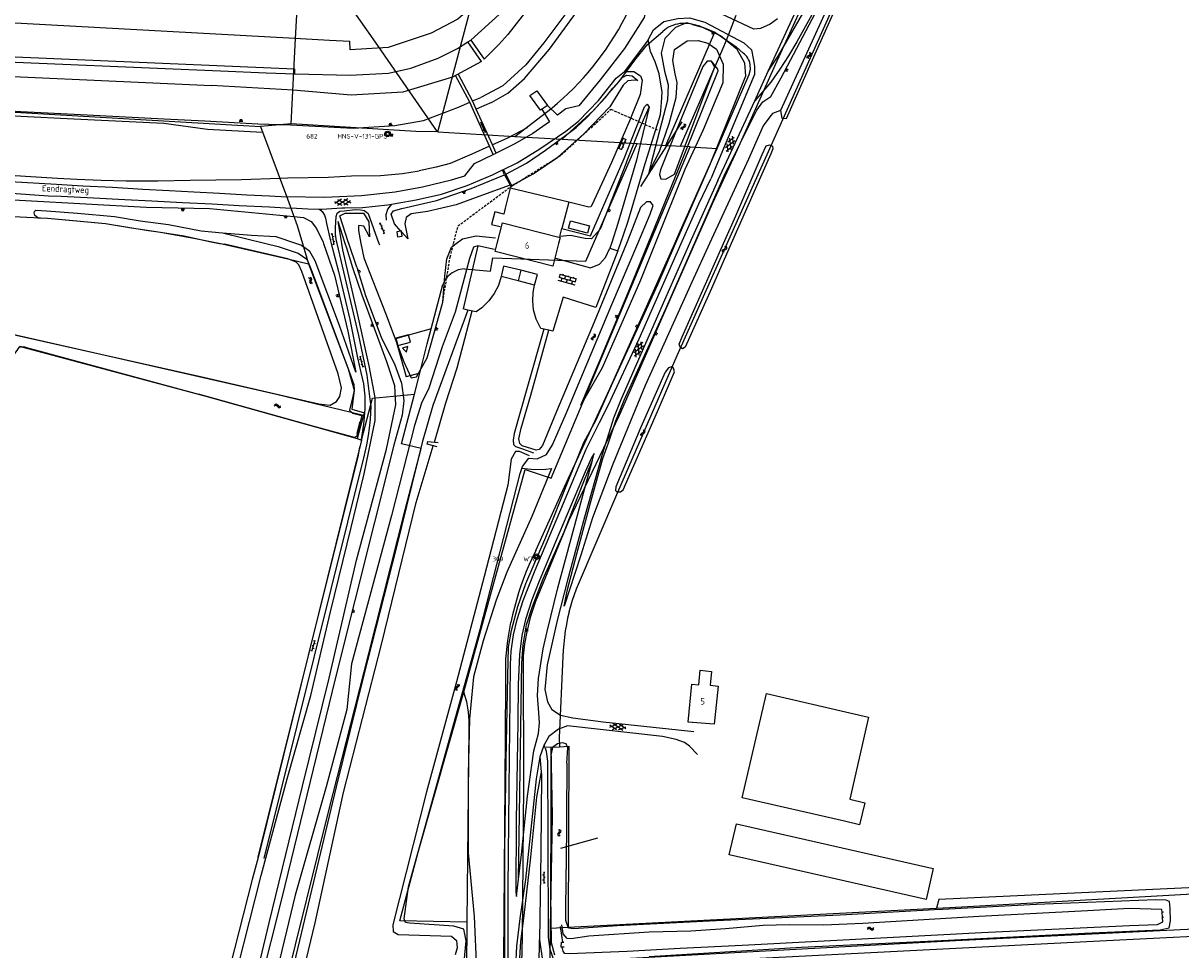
# Model space of a CAD drawing. Header units: metres. Extents: x 51973 to 58000, y 375000 to 380663.
# Tile 12 of 56: x 55313 to 55758, y 375728 to 376085. Entities that reach past the tile are written whole.
import ezdxf
from ezdxf.enums import TextEntityAlignment as Align

# ---------------------------------------------------------------- set-up
doc = ezdxf.new("R2010")
doc.units = ezdxf.units.M
doc.header["$LTSCALE"] = 0.1
doc.linetypes.add('LP', pattern=[14, 9, -5])
doc.layers.get('0').update_dxf_attribs({"linetype": 'CONTINUOUS'})
doc.layers.add('B-WA-OG-TOPOGRAFIE-G', color=253, linetype='CONTINUOUS')
doc.styles.add('ISOCP', font='ISOCP.shx', dxfattribs={"height": 1.8})

# ---------------------------------------------------------------- blocks, each defined once
blk = doc.blocks.new('M01')
at = {"color": 0}
for radius in [1.05, 0.625]:
    blk.add_circle((0, 0), radius, dxfattribs=at)
blk = doc.blocks.new('BIJPIJL')
at = {"color": 0}
blk.add_line((0, 0), (1, 0), dxfattribs=at)
blk = doc.blocks.new('S026')
at = {"color": 0}
for p, q in [((0, 0), (4.4, 0)), ((0.2, 0.5), (0.2, 0)), ((1.2, 0), (1.2, -0.5)), ((2.2, 0.5), (2.2, 0)), ((3.2, 0), (3.2, -0.5)), ((4.2, 0.5), (4.2, 0))]:
    blk.add_line(p, q, dxfattribs=at)
blk = doc.blocks.new('S016')
at = {"color": 0, "linetype": 'Continuous'}
for points in [[(0.01, -0.38), (2.65, 1.15)], [(2.65, -1.15), (0.01, 0.38)], [(5.07, -1.15), (1.09, 1.15)], [(1.09, -1.15), (5.07, 1.15)], [(6.16, -0.38), (3.51, 1.15)], [(3.51, -1.15), (6.16, 0.37)]]:
    blk.add_lwpolyline(points, dxfattribs=at)
blk = doc.blocks.new('S024')
at = {"color": 0}
for p, q in [((0, 1.2), (6.7, 1.2)), ((0, 0), (6.7, 0)), ((0.2, 1.2), (0.2, 0)), ((1.25, 1.5), (1.25, 1.2)), ((1.25, 0), (1.25, -1.2)), ((2.3, 1.2), (2.3, 0)), ((3.35, 1.5), (3.35, 1.2)), ((3.35, 0), (3.35, -1.2)), ((4.4, 1.2), (4.4, 0)), ((5.45, 1.5), (5.45, 1.2)), ((5.45, 0), (5.45, -1.2)), ((6.5, 1.2), (6.5, 0)), ((0, -1.2), (6.7, -1.2)), ((0.2, -1.2), (0.2, -1.5)), ((2.3, -1.2), (2.3, -1.5)), ((4.4, -1.2), (4.4, -1.5)), ((6.5, -1.2), (6.5, -1.5))]:
    blk.add_line(p, q, dxfattribs=at)
blk = doc.blocks.new('S05')
at = {"color": 0}
for p, q in [((0.08, 0.3), (0.38, 0.59)), ((0.11, -0.19), (0.41, 0.09)), ((0.38, 0.59), (0.68, 0.71)), ((0.41, 0.09), (0.71, 0.21)), ((0.68, 0.71), (1.01, 0.62)), ((0.71, 0.21), (1.02, 0.12)), ((1.01, 0.62), (1.33, 0.37)), ((1.02, 0.12), (1.36, -0.12)), ((1.33, 0.37), (1.66, 0.13)), ((1.66, 0.13), (1.97, 0.04)), ((1.97, 0.04), (2.28, 0.16)), ((2.28, 0.16), (2.58, 0.44)), ((1.36, -0.12), (1.68, -0.37)), ((1.68, -0.37), (2, -0.46)), ((2, -0.46), (2.31, -0.33)), ((2.31, -0.33), (2.61, -0.05))]:
    blk.add_line(p, q, dxfattribs=at)
blk = doc.blocks.new('S04')
at = {"color": 0}
for p, q in [((0, 0.5), (0.5, 0.5)), ((0, 0.25), (1, 0.25)), ((0, 0), (0.5, 0)), ((0, -0.25), (1, -0.25)), ((0, -0.5), (0.5, -0.5))]:
    blk.add_line(p, q, dxfattribs=at)
blk = doc.blocks.new('S022')
at = {"color": 0}
for p, q in [((0.01, 1.15), (0.31, 1.15)), ((0.31, -2.3), (0.31, 2.3)), ((0.31, 2.1), (1.51, 2.1)), ((0.31, 0), (1.51, 0)), ((1.51, -2.3), (1.51, 2.3)), ((1.51, 1.05), (1.81, 1.05)), ((0.01, -1.15), (0.31, -1.15)), ((0.31, -2.1), (1.51, -2.1)), ((1.51, -1.05), (1.81, -1.05))]:
    blk.add_line(p, q, dxfattribs=at)

msp = doc.modelspace()

# ---------------------------------------------------------------- linework, layer by layer
at = {"layer": 'B-WA-OG-TOPOGRAFIE-G'}
for points in [[(55599.351, 376503.044), (55568.362, 376380.777), (55529.037, 376227.247), (55503.503, 376126.045), (55505.042, 376124.88), (55497.792, 376107.16), (55489.431, 376094.298), (55480.355, 376086.248), (55470.067, 376080.792), (55453.561, 376075.323), (55438.934, 376074.506), (55438.775, 376077.734)], [(55580.23, 376024.263), (55594.478, 376054.807), (55599.639, 376066.231), (55620.216, 376111.081), (55656.49, 376192.322), (55661.805, 376204.734), (55693.959, 376277.546), (55714.267, 376323.819), (55724.833, 376347.079), (55734.364, 376368.407), (55744.033, 376386.828), (55752.27, 376398.846), (55754.618, 376397.779), (55760.016, 376407.276), (55770.463, 376417.821), (55790.048, 376438.119), (55815.541, 376463.845), (55831.875, 376480.075)], [(55485.269, 376078.131), (55497.612, 376089.309), (55506.909, 376102.246), (55511.432, 376111.76), (55520.768, 376145.687), (55543.41, 376233.769), (55564.147, 376315.677), (55564.38, 376317.284)], [(55570.599, 376312.823), (55555.165, 376249.024), (55539.033, 376186.84), (55527.427, 376144.67), (55520.505, 376115.674), (55511.468, 376095.767), (55499.532, 376080.322), (55496.102, 376076.512), (55490.401, 376070.8)], [(55568.001, 376249.699), (55564.506, 376234.053), (55552.627, 376187.585), (55545.635, 376158.911), (55537.753, 376127.779), (55534.394, 376116.114), (55528.679, 376100.404), (55522.562, 376089.461), (55513.437, 376077.119), (55506.473, 376068.706), (55497.574, 376060.553)], [(55499.546, 376057.736), (55505.962, 376063.423), (55515.513, 376074.76), (55525.876, 376088.896), (55531.733, 376099.109), (55537.26, 376112.844), (55543.28, 376135.764), (55567.317, 376233.942)], [(55472.65, 376042.96), (55505.659, 376167.471), (55509.201, 376180.831)], [(55571.416, 376000), (55578.3, 376015.58), (55587.817, 376036.084), (55602.469, 376068.753), (55630.01, 376129.22)], [(55599.639, 376066.231), (55603.441, 376072.066), (55614.812, 376091.696), (55631.805, 376124), (55634.685, 376128.62), (55637.065, 376130.073), (55639.851, 376130.278), (55643.308, 376130.764), (55642.089, 376126.188), (55639.849, 376126.017), (55636.693, 376124.866), (55634.266, 376122.057), (55621.419, 376096.976), (55615.084, 376085.537), (55610.605, 376077.467), (55607.399, 376072.131), (55604.113, 376067.043), (55600.64, 376062.053), (55594.478, 376054.807)], [(54563.886, 376126.752), (54606.301, 376123.735), (54650.878, 376121.017), (54730.112, 376116.543), (54811.665, 376112.302), (55415.331, 376079.076), (55431.025, 376078.14), (55438.775, 376077.734)], [(55599.7, 376035.33), (55641.344, 376128.412)], [(55557.284, 376123.394), (55555.866, 376112.245), (55554.663, 376101.267), (55553.561, 376094.309), (55551.91, 376086.864), (55544.397, 376075.017), (55535.073, 376062.874)], [(55535.561, 376072.289), (55537.278, 376074.7), (55538.93, 376077.156), (55540.517, 376079.654), (55542.038, 376082.194), (55543.49, 376084.773), (55544.874, 376087.389), (55546.188, 376090.041), (55547.431, 376092.728), (55548.603, 376095.446), (55549.702, 376098.194), (55550.728, 376100.97), (55551.681, 376103.772), (55552.558, 376106.599), (55553.361, 376109.448), (55554.088, 376112.317), (55554.739, 376115.205), (55555.313, 376118.108), (55555.81, 376121.026), (55556.23, 376123.956)], [(55583.282, 376027.226), (55595.218, 376051.284), (55597.558, 376054.506), (55600.642, 376056.564), (55604.583, 376063.713), (55626.136, 376104.587), (55635.57, 376121.752), (55637.248, 376122.128)], [(55637.615, 376117.297), (55637.892, 376120.767), (55637.248, 376122.128), (55636.027, 376120.585), (55604.303, 376051.149), (55604.921, 376048.217), (55606.635, 376048.104), (55617.674, 376072.972), (55637.615, 376117.297)], [(54382.351, 376084.804), (54385.062, 376086.212), (54394.646, 376090.862), (54404.566, 376095.297), (54414.271, 376098.982), (54423.366, 376101.858), (54432.246, 376104.517), (54442.858, 376107.436), (54454.102, 376110.021), (54463.24, 376111.577), (54474.584, 376113.532), (54485.062, 376114.658), (54501.077, 376115.559), (54508.554, 376116.039), (54518.963, 376115.736), (54529.823, 376115.236), (54544.164, 376114.527), (54560.148, 376113.4), (54586.623, 376111.728), (54626.058, 376109.657), (54693.036, 376105.834), (54979.767, 376090.087), (55292.055, 376072.556), (55417.472, 376067.115)], [(54402.641, 376071.499), (54411.782, 376075.689), (54418.397, 376078.241), (54425.96, 376080.957), (54434.721, 376083.791), (54449.318, 376087.813), (54460.831, 376090.639), (54478.053, 376093.051), (54482.644, 376093.821), (54488.243, 376094.105), (54498.157, 376093.505), (54538.565, 376091.545), (54615.395, 376087.137), (54694.915, 376083.1), (54726.997, 376081.462), (54851.845, 376075.107), (54942.359, 376070.523), (54967.538, 376069.157), (55167.215, 376058.858), (55404.393, 376044.989)], [(54502.196, 376093.309), (54503.213, 376093.36), (54517.79, 376094.042), (54529.119, 376093.782), (54545.556, 376093.028), (54575.662, 376090.839), (54618.509, 376088.722), (54716.877, 376083.722), (54817.309, 376078.546), (54917.074, 376073.634), (55016.701, 376068.229), (55076.193, 376064.502), (55116.763, 376062.19), (55216.271, 376056.81), (55303.787, 376051.234), (55312.348, 376050.699), (55332.778, 376049.687), (55367.376, 376047.934), (55383.082, 376047.141)], [(55417.96, 376078.794), (55418.82, 376094.77)], [(55448.602, 376077.434), (55437.17, 376093.957)], [(55603.213, 376086.425), (55600.455, 376084.261), (55596.639, 376082.71), (55594.069, 376082.372), (55573.405, 376092.105)], [(54980.882, 376081.694), (54981.366, 376087.251), (55291.955, 376070.505), (55389.088, 376066.323)], [(55553.51, 376078.229), (55555.476, 376082.174), (55559.566, 376085.363), (55564.83, 376086.54), (55569.326, 376086.772), (55575.319, 376085.042), (55590.212, 376077.1), (55593.164, 376074.409), (55593.908, 376071.085), (55594.431, 376068.216), (55594.322, 376064.93), (55582.421, 376036.502), (55577.519, 376024.802)], [(55577.198, 376030.119), (55591.01, 376064.399), (55590.666, 376069.308), (55587.722, 376074.547), (55581.345, 376079.875), (55573.387, 376083.558), (55568.222, 376084.845), (55564.046, 376083.083), (55559.928, 376078.814), (55558.461, 376073.125), (55559.758, 376066.188), (55561.128, 376061), (55560.901, 376055.161), (55554.656, 376030.955), (55553.715, 376027.259)], [(55564.729, 376084.366), (55563.852, 376084.147), (55562.993, 376083.864), (55562.157, 376083.518), (55561.349, 376083.111), (55560.574, 376082.646), (55559.835, 376082.125), (55559.136, 376081.551)], [(55570.529, 376084.18), (55569.579, 376084.403), (55568.614, 376084.55), (55567.64, 376084.62), (55566.664, 376084.613), (55565.692, 376084.528), (55564.729, 376084.366)], [(55570.529, 376084.18), (55574.732, 376082.99), (55579.135, 376081.201)], [(55583.633, 376078.165), (55587.32, 376087.771)], [(54980.882, 376081.694), (55035.709, 376078.339), (55168.259, 376071.103), (55272.532, 376065.905), (55385.668, 376060.737)], [(55520.434, 376040.105), (55532.614, 376051.277), (55542.385, 376062.304), (55548.365, 376070.521), (55553.149, 376076.335), (55559.136, 376081.551)], [(55560.239, 376037.727), (55579.135, 376081.201)], [(55579.135, 376081.201), (55583.633, 376078.165)], [(55389.088, 376066.323), (55406.575, 376065.604), (55417.714, 376065.187), (55438.971, 376064.674), (55453.66, 376065.528), (55462.206, 376067.367), (55472.741, 376071.22), (55480.202, 376074.904), (55484.169, 376077.52)], [(55416.198, 376046.06), (55417.96, 376078.794)], [(55472.454, 376042.96), (55448.602, 376077.434)], [(55489.387, 376069.977), (55484.169, 376077.52), (55485.269, 376078.131), (55490.401, 376070.8)], [(55553.51, 376078.229), (55544.332, 376066.12)], [(55552.012, 376029.442), (55558.203, 376049.574), (55558.646, 376054.21), (55558.888, 376058.2), (55557.68, 376065.259), (55556.208, 376069.795), (55554.329, 376073.781), (55553.51, 376078.229)], [(55553.715, 376027.259), (55557.903, 376035.41), (55561.531, 376046.092), (55564.249, 376056.187), (55564.591, 376061.946), (55563.838, 376065.246), (55562.986, 376070.341), (55563.645, 376074.55), (55568.428, 376077.924), (55572.662, 376078.031), (55576.481, 376077.067), (55579.816, 376074.685), (55582.339, 376068.946), (55582.197, 376061.71), (55574.623, 376043.737), (55567.585, 376028.471)], [(55565.872, 376037.39), (55582.151, 376074.806), (55583.633, 376078.165)], [(55583.633, 376078.165), (55584.745, 376077.414), (55587.349, 376075.619), (55589.955, 376073.226)], [(55514.417, 376050.43), (55516.577, 376052.169), (55518.693, 376053.962), (55520.764, 376055.806), (55522.789, 376057.701), (55524.766, 376059.646), (55526.694, 376061.64), (55528.572, 376063.68), (55530.399, 376065.767), (55532.173, 376067.898), (55533.894, 376070.072), (55535.561, 376072.289)], [(55592.765, 376068.831), (55592.612, 376069.481), (55592.397, 376070.114), (55592.122, 376070.723), (55591.789, 376071.303), (55591.402, 376071.848), (55590.965, 376072.353), (55590.481, 376072.814), (55589.955, 376073.226)], [(54956.975, 376069.73), (55016.6, 376066.495), (55076.089, 376062.768), (55116.667, 376060.456), (55216.169, 376055.076), (55303.678, 376049.501), (55312.251, 376048.965), (55332.691, 376047.952), (55367.292, 376046.199), (55384.019, 376043.99)], [(55489.387, 376069.977), (55478.207, 376064.003), (55459.216, 376058.213), (55439.246, 376057.049), (55417.006, 376059.008), (55385.668, 376060.737)], [(55417.472, 376067.115), (55417.525, 376064.909)], [(55558.225, 376028.367), (55557.794, 376026.518), (55558.3, 376024.821), (55560.275, 376024.758), (55563.574, 376026.656), (55579.165, 376067.913), (55577.785, 376070.144), (55576.188, 376070.043), (55574.451, 376067.998), (55564.193, 376043.355), (55558.225, 376028.367)], [(55565.136, 376028.623), (55580.427, 376066.354), (55580.29, 376066.984), (55577.785, 376070.144)], [(55579.993, 376036.55), (55592.375, 376065.029), (55592.837, 376066.903), (55592.765, 376068.831)], [(55484.892, 376054.329), (55479.386, 376064.633)], [(55486.012, 376054.811), (55480.458, 376065.206)], [(55503.088, 376031.025), (55511.861, 376036.364), (55521.818, 376043.209), (55526.736, 376047.023), (55534.446, 376055.018), (55541.205, 376063.594), (55544.332, 376066.12)], [(55535.073, 376062.874), (55526.805, 376052.969), (55521.815, 376051.815), (55518.653, 376049.365), (55514.736, 376053.114)], [(55521.658, 376041.464), (55525.76, 376044.635), (55529.849, 376048.423), (55537.044, 376056.09), (55539.927, 376059.751), (55543.786, 376063.999), (55545.313, 376064.761), (55547.292, 376064.432), (55549.536, 376062.62), (55548.199, 376062.794), (55545.725, 376062.509), (55543.894, 376060.897), (55538.757, 376052.521)], [(55544.332, 376066.12), (55548.009, 376066.177), (55550.515, 376064.487), (55551.132, 376062.769), (55550.469, 376057.316), (55546.976, 376048.724), (55546.797, 376048.309), (55539.376, 376031.132)], [(55497.574, 376060.553), (55489.168, 376056.171)], [(55493.293, 376054.265), (55499.546, 376057.736)], [(55512.047, 376051.272), (55507.976, 376056.868), (55510.747, 376058.727), (55514.736, 376053.114), (55512.047, 376051.272)], [(55383.082, 376047.141), (55403.422, 376046.01), (55415.983, 376045.578), (55420.78, 376045.413), (55440.073, 376044.397), (55456.072, 376045.424), (55467.107, 376047.334), (55480.518, 376052.444), (55484.892, 376054.329)], [(55486.286, 376051.093), (55484.892, 376054.329)], [(55486.012, 376054.811), (55489.168, 376056.171)], [(55487.397, 376051.596), (55486.012, 376054.811)], [(55493.293, 376054.265), (55487.397, 376051.596)], [(55544.215, 376032.681), (55552.095, 376052.551), (55553.129, 376053.541), (55553.931, 376052.439), (55549.936, 376035.843), (55549.038, 376032.05)], [(55492.498, 376037.368), (55486.286, 376051.093)], [(55493.61, 376037.871), (55487.397, 376051.596)], [(55512.63, 376051.671), (55515.55, 376046.717), (55509.133, 376042.291), (55502.184, 376038.258), (55495.024, 376034.741)], [(55501.135, 376022.256), (55509.336, 376026.766), (55518.738, 376033.202), (55528.717, 376042.096), (55538.757, 376052.521)], [(55502.172, 376041.196), (55514.417, 376050.43)], [(55545.156, 376031.275), (55551.22, 376046.441), (55553.931, 376052.439)], [(55604.303, 376051.149), (55601.256, 376049.924), (55600.259, 376048.701), (55597.746, 376045.239), (55592.062, 376032.437)], [(55416.198, 376046.06), (55404.393, 376044.989)], [(55404.393, 376044.989), (55414.818, 376017.132)], [(55416.229, 376046.063), (55416.198, 376046.06)], [(55472.454, 376042.96), (55464.142, 376042.998), (55416.229, 376046.063)], [(55506.999, 376044.515), (55499.176, 376040.387), (55493.61, 376037.871)], [(55384.019, 376043.99), (55405.2, 376042.832)], [(55405.199, 376042.832), (55405.2, 376042.832)], [(55472.65, 376042.96), (55472.454, 376042.96)], [(55472.65, 376042.96), (55502.172, 376041.196)], [(55498.755, 376026.619), (55506.756, 376030.869), (55514.026, 376035.823), (55521.658, 376041.464)], [(55502.172, 376041.196), (55520.434, 376040.105)], [(55520.434, 376040.105), (55549.234, 376038.384)], [(55492.498, 376037.368), (55485.703, 376034.296), (55477.398, 376030.79), (55472.046, 376029.313), (55465.392, 376027.995)], [(55493.902, 376034.264), (55492.498, 376037.368)], [(55495.024, 376034.741), (55493.61, 376037.871)], [(55532.501, 376000), (55549.234, 376038.384)], [(55549.234, 376038.384), (55560.239, 376037.727)], [(55554.064, 376000), (55569.677, 376037.164)], [(55560.239, 376037.727), (55564.03, 376037.5), (55565.872, 376037.39)], [(55563.749, 376000), (55565.331, 376003.544), (55579.993, 376036.55)], [(55569.677, 376037.164), (55565.872, 376037.39)], [(55569.677, 376037.164), (55579.993, 376036.55)], [(55583.904, 376000), (55599.7, 376035.33)], [(55597.357, 376034.24), (55598.832, 376037.517), (55600.105, 376037.89), (55601.316, 376037.391), (55601.429, 376036.358), (55600.635, 376034.473), (55585.46, 376000)], [(55223.292, 376031.28), (55246.646, 376030.166), (55326.438, 376025.154), (55333.868, 376024.7), (55343.135, 376024.399), (55352.839, 376024.101), (55364.942, 376024.033), (55377.356, 376024.312)], [(55426.895, 376013.229), (55427.361, 376013.219), (55427.972, 376013.206), (55435.668, 376013.667), (55436.818, 376013.736), (55443.717, 376013.881), (55443.823, 376013.883), (55453.256, 376014.886), (55455.003, 376015.154), (55457.001, 376015.461), (55464.254, 376016.836), (55474.022, 376018.974), (55483.89, 376022.251), (55493.587, 376026.422), (55497.457, 376028.297), (55497.831, 376028.478), (55503.088, 376031.025)], [(55477.907, 376024.528), (55482.984, 376026.035), (55486.773, 376030.721), (55493.902, 376034.264)], [(55493.902, 376034.264), (55495.024, 376034.741)], [(55545.156, 376031.275), (55535.037, 376005.472), (55531.765, 376001.858), (55529.267, 376001.946), (55523.569, 376003.126), (55519.496, 376002.647)], [(55539.376, 376031.132), (55531.974, 376015.024), (55531.444, 376014.151), (55530.639, 376013.951), (55522.986, 376015.862), (55520.343, 376005.778), (55531.293, 376002.918), (55544.215, 376032.681)], [(55549.038, 376032.05), (55541.79, 376007.653), (55539.329, 376000)], [(55592.062, 376032.437), (55577.067, 376000)], [(55582.495, 376000), (55587.204, 376010.648), (55597.357, 376034.24)], [(55096.661, 376028.368), (55155.098, 376026.254), (55267.601, 376019.08), (55360.47, 376013.984), (55384.992, 376013.446)], [(55411.83, 376025.116), (55414.999, 376025.233), (55430.401, 376025.562), (55439.495, 376025.983), (55450.531, 376026.133), (55459.002, 376026.936), (55465.392, 376027.995)], [(55458.406, 376004.778), (55455.917, 376007.55), (55454.718, 376011.289), (55455.592, 376012.55), (55458.746, 376013.45), (55472.121, 376016.583), (55485.385, 376021.13), (55495.39, 376025.216), (55498.283, 376026.422)], [(55498.283, 376026.422), (55497.457, 376028.297)], [(55498.283, 376026.422), (55500.648, 376022.001), (55501.135, 376022.256), (55500.801, 376022.746), (55498.755, 376026.619), (55497.831, 376028.478)], [(55542.816, 376000), (55545.731, 376008.171), (55552.012, 376029.442)], [(55553.463, 376000), (55565.136, 376028.623)], [(55567.585, 376028.471), (55556.164, 376000)], [(55564.02, 376000), (55577.198, 376030.119)], [(55571.321, 376000), (55583.282, 376027.226)], [(55308.24, 376023.85), (55326.06, 376022.87), (55336.09, 376022.2), (55347.51, 376021.67), (55359.24, 376020.95), (55369.28, 376020.41)], [(55377.356, 376024.312), (55397.176, 376024.576), (55411.83, 376025.116)], [(55411.829, 376025.116), (55411.83, 376025.116)], [(55414.484, 376018.023), (55429.155, 376017.844), (55443.335, 376018.446), (55456.205, 376019.881), (55466.749, 376021.729), (55477.907, 376024.528)], [(55500.403, 376022.481), (55491.226, 376019.124), (55479.609, 376014.821), (55468.692, 376012.305), (55462.326, 376011.382), (55460.494, 376010.026), (55459.966, 376007.525), (55461.112, 376001.764)], [(55566.234, 376000), (55572.97, 376015.234), (55577.519, 376024.802)], [(55580.23, 376024.263), (55569.417, 376000)], [(55416.142, 376013.513), (55407.87, 376013.92), (55396.26, 376014.47), (55385.81, 376015.07), (55374.41, 376015.66), (55362.67, 376016.22), (55352.28, 376016.76), (55340.3, 376017.37), (55327.86, 376018.07), (55322.91, 376018.21), (55306.95, 376019.35)], [(55369.28, 376020.41), (55378.79, 376019.88), (55388.63, 376019.35), (55399.22, 376018.71), (55407.86, 376018.28), (55414.539, 376017.88)], [(55414.537, 376017.88), (55414.538, 376017.88)], [(55522.986, 376015.862), (55500.497, 376021.317), (55498.568, 376013.595)], [(55195.77, 376017), (55296, 376011.082), (55322.526, 376009.748), (55344.846, 376007.631), (55360.438, 376005.186), (55366.03, 376004.402), (55378.826, 376002.104), (55389.078, 376000)], [(55384.992, 376013.446), (55417.276, 376010.409)], [(55414.818, 376017.132), (55418.554, 376006.914)], [(55416.087, 376013.662), (55422.683, 376013.32), (55426.895, 376013.229)], [(55416.141, 376013.513), (55416.14, 376013.513)], [(55426.895, 376013.229), (55427.078, 376013.181), (55428.118, 376012.247), (55429.086, 376010.957), (55429.48, 376009.747), (55429.861, 376007.663), (55431.247, 376001.519), (55431.649, 376000)], [(55433.864, 376000), (55433.653, 376000.893), (55433.275, 376003.595), (55433.326, 376006.082), (55433.365, 376008.211), (55433.527, 376010.434), (55433.93, 376011.654), (55434.953, 376012.393), (55436.59, 376012.532), (55440.869, 376013.011), (55442.915, 376012.896), (55444.34, 376012.664), (55445.254, 376012.073), (55445.89, 376011.512), (55449.994, 376000)], [(55452.936, 376008.916), (55452.747, 376011.203), (55453.43, 376013.243), (55455.003, 376015.154)], [(55498.568, 376013.595), (55497.987, 376011.271), (55494.497, 376012.154), (55493.243, 376007.364)], [(55554.379, 376016.052), (55552.852, 376016.026), (55550.577, 376013.819), (55545.698, 376001.327), (55545.154, 376000)], [(55549.467, 376000), (55554.26, 376011.32), (55555.438, 376014.609), (55554.379, 376016.052)], [(55318.837, 376009.866), (55317.665, 376010.759), (55317.496, 376011.813), (55317.551, 376012.312), (55318.086, 376012.839)], [(55318.086, 376012.839), (55322.211, 376012.547), (55334.143, 376011.65), (55348.35, 376010.329), (55358.166, 376008.733), (55369.105, 376007.334), (55381.657, 376004.881), (55389.829, 376004.102)], [(55318.837, 376009.866), (55322.526, 376009.748), (55333.775, 376008.677), (55344.846, 376007.631), (55354.859, 376005.968), (55366.03, 376004.402), (55375.133, 376002.891), (55384.835, 376000.823), (55388.722, 376000.061)], [(55417.275, 376010.409), (55417.276, 376010.409)], [(55417.276, 376010.409), (55420.965, 376010.062), (55423.927, 376008.414), (55425.953, 376005.759), (55428.505, 376000.549), (55428.696, 376000)], [(55437.004, 376000), (55434.245, 376008.516)], [(55435.714, 376000), (55434.245, 376008.516)], [(55434.967, 376010.646), (55437.03, 376011.686), (55444.102, 376011.678), (55446.16, 376008.351)], [(55438.371, 376000), (55438.135, 376000.696), (55434.967, 376010.646)], [(55523.67, 376008.724), (55530.909, 376006.831), (55530.155, 376003.945), (55522.916, 376005.839), (55523.67, 376008.724)], [(55389.829, 376004.102), (55401.011, 376003.235), (55410.336, 376002.734), (55418.333, 376000)], [(55389.829, 376004.102), (55406.53, 376000)], [(55418.554, 376006.914), (55420.617, 376000)], [(55446.16, 376008.351), (55446.317, 376002.515), (55444.238, 376006.66), (55442.108, 376006.976), (55442.096, 376005.043), (55443.078, 376000)], [(55458.406, 376004.778), (55456.836, 376004.544), (55457.138, 376002.6), (55458.918, 376002.866), (55458.666, 376004.488)], [(55458.666, 376004.488), (55458.616, 376004.81), (55458.406, 376004.778)], [(55461.112, 376001.764), (55458.666, 376004.488)], [(55493.243, 376007.364), (55496.614, 376006.481)], [(55495.477, 376000), (55497.47, 376007.917), (55519.597, 376002.35)], [(55519.496, 376002.647), (55520.343, 376005.778)], [(55318.349, 375402.608), (55328.534, 375449.568), (55340.354, 375492.72), (55350.85, 375534.678), (55364.076, 375584.837), (55373.126, 375620.996), (55377.974, 375647.493), (55382.895, 375669.892), (55391.275, 375704.075), (55404.694, 375757.128), (55414.732, 375794.205), (55423.752, 375826.314), (55431.334, 375858.423), (55439.339, 375890.89), (55444.306, 375911.453), (55448.511, 375931.979), (55448.505, 375940.857), (55446.198, 375952.931), (55441.618, 375973.708), (55436.124, 375997.625), (55435.714, 376000)], [(55381.367, 375948.841), (55426.851, 375938.312), (55431.175, 375937.914), (55433.702, 375939.285), (55434.909, 375941.187), (55435.592, 375944.473), (55434.249, 375949.846), (55420.378, 375989.26), (55419.231, 375991.764), (55418.152, 375992.809), (55414.96, 375994.086), (55390.632, 375999.733)], [(55388.722, 376000.061), (55389.077, 376000)], [(55389.077, 376000), (55390.632, 375999.733)], [(55389.078, 376000), (55392.562, 375999.285), (55414.96, 375994.086), (55422.965, 375992.132)], [(55405.829, 375763.542), (55444.397, 375918.609), (55445.319, 375922.557), (55445.989, 375926.156), (55446.332, 375928.99), (55446.722, 375932.54), (55446.941, 375937.39), (55446.542, 375941.167), (55445.511, 375949.368), (55442.23, 375964.6), (55433.864, 376000)], [(55406.53, 376000), (55411.293, 375998.83), (55418.865, 375996.26), (55422.28, 375994.034), (55422.744, 375992.873)], [(55418.333, 376000), (55420.155, 375999.377), (55420.993, 375998.739)], [(55420.617, 376000), (55422.965, 375992.132)], [(55428.696, 376000), (55432.925, 375987.853), (55438.021, 375966.308), (55441.159, 375950.522), (55434.784, 375968.445), (55425.482, 375993.287), (55423.399, 375996.91), (55420.993, 375998.739)], [(55431.649, 376000), (55434.498, 375989.255), (55438.735, 375970.782), (55440.48, 375962.495), (55441.736, 375956.058), (55443.078, 375950.354), (55444.016, 375946.098), (55444.519, 375941.381), (55444.594, 375936.381), (55444.043, 375930.608), (55443.107, 375924.669), (55443.082, 375924.517)], [(55439.997, 375990.71), (55437.589, 375998.194), (55437.004, 376000)], [(55441.465, 375990.892), (55438.371, 376000)], [(55443.078, 376000), (55444.151, 375994.488), (55452.522, 375973.258), (55459.492, 375954.538), (55462.33, 375948.431), (55464.479, 375948.708), (55468.541, 375956.097), (55474.496, 375977.475), (55475.309, 375987.497), (55476.025, 375994.052), (55477.822, 375998.613), (55479.708, 376000)], [(55449.994, 376000), (55450.185, 375999.467)], [(55482.719, 375723.887), (55483.522, 375731.897), (55482.66, 375736.385), (55478.736, 375737.596), (55461.695, 375738.686), (55460.239, 375738.991), (55459.618, 375740.46), (55461.396, 375752.723), (55477.795, 375811.798), (55488.918, 375851.616), (55504.339, 375911.595), (55505.166, 375914.278), (55507.56, 375917.479), (55510.874, 375917.178), (55514.415, 375918.909), (55516.681, 375922.636), (55521.9, 375934.652), (55539.547, 375976.568), (55549.467, 376000)], [(55479.708, 376000), (55482.132, 376001.783), (55487.326, 376002.911), (55494.825, 376002.19)], [(55482.576, 375827.689), (55506.161, 375913.172), (55516.168, 375909.796), (55554.064, 376000)], [(55482.863, 375990.256), (55492.906, 375989.399), (55493.748, 375994.438), (55529.533, 375993.192), (55532.501, 376000)], [(55519.006, 376000), (55516.825, 375991.335), (55494.698, 375996.903), (55495.477, 376000)], [(55503.143, 375855.524), (55505.476, 375862.757), (55510.004, 375874.487), (55520.983, 375900.161), (55529.613, 375920.983), (55534.841, 375931.232), (55538.139, 375937.67), (55550.04, 375963.379), (55566.234, 376000)], [(55503.324, 375860.505), (55506.459, 375869.35), (55514.143, 375887.082), (55522.7, 375908.591), (55528.749, 375923.457), (55533.483, 375932.168), (55539.901, 375946.624), (55557.143, 375984.284), (55564.02, 376000)], [(55504.473, 375708.309), (55505.21, 375733.318), (55505.664, 375791.936), (55505.54, 375841.55), (55506.102, 375846.171), (55506.917, 375850.755), (55508.384, 375856.723), (55510.287, 375862.568), (55523.009, 375893.408), (55542.506, 375934.068), (55548.472, 375947.687), (55561.397, 375977.327), (55571.416, 376000)], [(55510.239, 375881.973), (55521.377, 375906.408), (55538.682, 375943.861), (55563.749, 376000)], [(55569.417, 376000), (55559.724, 375978.252), (55542.922, 375939.957), (55540.16, 375932.838), (55535.858, 375918.93), (55528.997, 375894.793), (55522.501, 375870.577), (55518.541, 375855.033), (55514.649, 375838.019), (55513.705, 375828.626), (55514.825, 375823.769), (55516.513, 375820.867), (55519.757, 375818.673), (55524.485, 375817.68), (55536.159, 375816.17), (55571.083, 375812.474)], [(55519.597, 376002.35), (55519.006, 376000)], [(55577.067, 376000), (55570.227, 375985.204), (55552.375, 375945.378), (55539.957, 375915.197), (55532.081, 375894.518), (55527.643, 375880.173), (55523.273, 375866.815), (55521.25, 375860.634), (55522.47, 375867.058), (55526.087, 375880.682), (55531.348, 375900.353), (55536.107, 375917.311), (55538.194, 375923.418), (55541.054, 375931.862), (55544.269, 375939.834), (55560.191, 375974.667), (55571.321, 376000)], [(55523.097, 375858.399), (55524.357, 375862.844), (55525.875, 375867.208), (55541.78, 375904.458), (55564.648, 375956.93), (55583.904, 376000)], [(55527.592, 375937.911), (55534.634, 375954.439), (55546.148, 375982.065), (55553.463, 376000)], [(55556.164, 376000), (55550.519, 375985.926), (55535.769, 375952.192), (55527.592, 375937.911)], [(55539.329, 376000), (55538.735, 375998.152), (55541.824, 375997.218), (55542.816, 376000)], [(55545.154, 376000), (55541.304, 375990.606)], [(55585.46, 376000), (55577.821, 375982.647), (55567.766, 375960.143), (55566.741, 375959.53), (55565.727, 375960.117), (55565.376, 375961.358), (55566.607, 375964.073), (55582.495, 376000)], [(55488.055, 375999.062), (55486.355, 375998.655), (55484.736, 375994.217), (55479.268, 375973.596), (55474.283, 375960.311), (55469.101, 375944.38), (55466.323, 375938.682), (55463.68, 375930.108), (55454.777, 375895.447), (55439.393, 375838.405), (55437.615, 375820.889), (55429.635, 375791.137), (55417.799, 375749.464), (55406.771, 375703.767), (55391.18, 375639.703), (55376.945, 375582.027), (55360.767, 375519.873), (55344.538, 375455.675), (55330.441, 375399.658)], [(55420.992, 375998.74), (55420.993, 375998.739)], [(55494.431, 375997.716), (55488.055, 375999.062), (55482.322, 375974.841)], [(55541.824, 375997.218), (55533.418, 375975.383), (55520.816, 375979.338), (55516.81, 375966.359)], [(55517.863, 375994.423), (55531.264, 375990.68), (55534.76, 375992.111), (55537.13, 375994.675), (55538.735, 375998.152)], [(55320.093, 375388.98), (55326.56, 375413.349), (55338.076, 375459.741), (55357.596, 375535.626), (55379.754, 375622.31), (55396.33, 375691.102), (55407.796, 375738.842), (55420.652, 375791.344), (55430.822, 375832.918), (55441.383, 375878.338), (55452.952, 375920.957), (55456.515, 375938.012), (55456.037, 375945.247), (55452.964, 375954.506), (55443.49, 375980.182), (55439.997, 375990.71)], [(55441.465, 375990.892), (55444.856, 375979.977), (55450.877, 375963.981), (55456.044, 375953.4), (55458.629, 375946.323), (55459.526, 375939.597), (55458.89, 375934.059), (55455.672, 375922.521), (55433.313, 375833.125), (55412.463, 375748.009), (55387.583, 375648.747), (55376.423, 375602.223), (55356.406, 375525.723), (55338.51, 375453.546), (55321.77, 375388.254)], [(55422.739, 375992.884), (55422.744, 375992.873)], [(55422.744, 375992.873), (55424.306, 375988.964), (55438.177, 375951.85), (55440.269, 375945.79), (55440.444, 375943.599)], [(55422.965, 375992.132), (55438.177, 375951.85), (55440.444, 375943.599), (55439.6, 375936.265), (55444.423, 375934.937), (55444.036, 375934.081)], [(55516.81, 375966.359), (55515.241, 375966.672), (55512.17, 375967.285), (55510.472, 375970.862), (55509.443, 375974.528), (55509.099, 375977.906), (55509.253, 375981.139), (55509.8, 375983.971), (55509.818, 375984.037), (55510.911, 375988.095), (55504.512, 375989.692), (55497.874, 375991.348), (55496.977, 375987.315), (55496.964, 375987.275), (55495.894, 375983.827), (55494.247, 375980.751), (55492.26, 375978.025), (55489.523, 375975.316), (55487.414, 375973.703), (55484.108, 375974.442), (55482.322, 375974.841)], [(55482.863, 375990.256), (55482.033, 375990.185), (55481.213, 375990.04), (55480.409, 375989.823), (55479.628, 375989.534), (55478.876, 375989.176), (55478.159, 375988.752), (55477.483, 375988.266), (55476.853, 375987.721), (55476.275, 375987.122), (55475.752, 375986.474), (55475.29, 375985.781), (55474.891, 375985.05), (55474.56, 375984.286)], [(55509.818, 375984.037), (55503.502, 375985.628), (55496.964, 375987.275)], [(55504.512, 375989.692), (55503.502, 375985.628)], [(55541.304, 375990.606), (55532.763, 375969.718), (55518.231, 375935.409), (55512.804, 375922.374), (55511.619, 375920.877), (55510.379, 375920.546), (55505.042, 375922.253), (55504.2, 375923.139), (55503.81, 375924.883), (55504.637, 375928.981), (55508.41, 375941.642), (55515.241, 375966.672)], [(55470.088, 375967.17), (55474.56, 375984.286)], [(55484.108, 375974.442), (55470.733, 375937.714), (55466.546, 375923.52), (55456.629, 375882.907), (55444.056, 375833.687), (55433.579, 375791.143), (55415.344, 375714.928), (55397.644, 375644.834), (55375.274, 375556.71), (55360.135, 375494.817), (55341.924, 375425.337), (55331.826, 375385.118)], [(55471.317, 375923.688), (55475.645, 375938.736), (55480.095, 375952.262), (55483.001, 375963.299), (55485.769, 375974.071)], [(55188.89, 375947.94), (55195.91, 375952.219), (55206.176, 375956.645), (55210.343, 375958.655), (55222.953, 375962.051), (55239.393, 375964.114), (55245.567, 375965.241), (55247.904, 375966.131), (55263.642, 375968.935), (55269.469, 375969.221), (55286.693, 375968.841), (55295.764, 375968.069), (55315.338, 375963.713), (55343.031, 375957.476), (55410.539, 375942.088), (55435.601, 375936.105), (55444.036, 375934.081)], [(55305.875, 375965.845), (55381.367, 375948.841)], [(55470.088, 375967.17), (55456.291, 375963.306), (55460.406, 375948.695)], [(55462.105, 375962.096), (55461.283, 375964.939), (55456.478, 375963.59), (55457.3, 375960.746), (55462.083, 375962.09)], [(55465.694, 375950.219), (55468.578, 375961.391), (55470.088, 375967.17)], [(55513.354, 375967.049), (55506.833, 375944.167), (55501.982, 375926.916), (55501.6, 375924.406), (55501.768, 375922.699), (55502.435, 375921.979), (55505.157, 375921.084), (55509.435, 375919.525)], [(55122.514, 375747.288), (55263.266, 375906.89), (55304.469, 375952), (55308.159, 375955.427), (55310.874, 375958.851), (55311.256, 375959.494), (55311.837, 375960.15), (55312.742, 375960.395), (55313.716, 375960.339), (55314.503, 375960.091), (55380.657, 375942.076)], [(55311.676, 375960.518), (55383.415, 375941.301), (55441.606, 375925.071)], [(55458.999, 375959.821), (55460.563, 375958.273), (55461.115, 375960.419), (55458.999, 375959.821)], [(55541.002, 375906.463), (55540.913, 375905.104), (55541.486, 375904.561), (55542.826, 375904.488), (55543.89, 375905.331), (55557.057, 375935.453), (55563.646, 375950.696), (55563.283, 375952.09), (55562.423, 375952.636), (55561.282, 375952.225), (55560.085, 375950.526), (55550.724, 375929.445), (55541.002, 375906.463)], [(55465.694, 375950.219), (55460.406, 375948.695)], [(55463.6, 375942.102), (55465.694, 375950.219)], [(55351.462, 375464.828), (55370.96, 375542.723), (55387.173, 375607.636), (55401.093, 375662.801), (55413.673, 375713.38), (55430.669, 375782.02), (55445.922, 375841.889), (55460.052, 375897.658), (55466.245, 375921.157), (55458.66, 375922.959), (55463.6, 375942.102)], [(55440.444, 375943.599), (55439.958, 375941.148), (55438.653, 375935.998), (55439.849, 375934.841), (55443.434, 375933.843), (55441.365, 375925.872), (55440.55, 375925.468), (55424.576, 375929.739), (55380.657, 375942.076)], [(55440.444, 375943.599), (55440.442, 375943.587)], [(55447.444, 375940.602), (55463.6, 375942.102)], [(55443.286, 375924.44), (55447.444, 375940.602)], [(55444.036, 375934.081), (55441.606, 375925.071)], [(55441.623, 375927.073), (55442.782, 375931.53)], [(55443.286, 375924.44), (55403.498, 375764.026), (55401.291, 375755.529), (55360.215, 375594.538), (55330.852, 375478.384), (55330.475, 375476.933)], [(55441.606, 375925.071), (55443.286, 375924.44)], [(55472.329, 375921.802), (55468.526, 375922.854), (55468.781, 375923.955), (55472.785, 375923.534)], [(55403.506, 375764.058), (55442.129, 375918.673), (55442.654, 375921.893)], [(55411.859, 375682.55), (55425.479, 375738.906), (55436.306, 375788.998), (55450.931, 375845.871), (55464.346, 375900.485), (55470.846, 375922.212)], [(55507.919, 375918.448), (55504.03, 375920.062), (55502.421, 375920.059), (55500.873, 375917.059), (55499.511, 375907.149), (55490.488, 375871.951), (55479.75, 375831.479), (55468.234, 375789.233), (55455.374, 375738.094), (55455.427, 375735.569), (55457.35, 375734.356), (55477.908, 375733.747), (55479.786, 375732.132), (55480.044, 375729.215), (55479.344, 375726.568)], [(55502.559, 375750.584), (55502.805, 375748.976), (55503.64, 375755.657), (55504.832, 375765.196), (55507.037, 375787.577), (55509.527, 375805.046), (55511.332, 375811.681), (55511.754, 375815.717), (55511.487, 375819.634), (55510.891, 375826.304), (55511.342, 375832.769), (55513.116, 375844.174), (55514.595, 375850.923), (55518.741, 375867.64), (55527.988, 375901.738), (55532.06, 375916.706), (55532.753, 375919.251), (55531.652, 375917.577), (55529.282, 375912.197), (55518.016, 375885.534), (55511.58, 375870.215), (55508.779, 375863.054), (55506.363, 375855.477), (55504.888, 375849.281), (55503.973, 375842.031), (55503.496, 375830.538), (55503.348, 375816.002), (55502.801, 375778.212), (55502.559, 375750.584)], [(55503.64, 375755.657), (55503.882, 375772.293), (55504.45, 375805.753), (55504.696, 375822.928), (55504.903, 375838.69), (55505.416, 375845.688), (55506.69, 375853.407), (55508.958, 375860.407), (55513.181, 375871.055), (55521.212, 375889.13), (55528.519, 375907.855), (55532.06, 375916.706)], [(55516.303, 375913.466), (55508.806, 375895.122), (55499.209, 375873.689), (55495.007, 375862.964), (55490.038, 375847.237), (55486.321, 375833.456), (55484.81, 375817.32), (55484.335, 375795.974), (55484.239, 375765.755), (55486.633, 375741.265), (55487.495, 375720.832)], [(55504.973, 375913.653), (55509.638, 375913.073), (55514.139, 375913.313), (55516.303, 375913.466)], [(55510.239, 375881.973), (55508.967, 375879.333), (55507.763, 375876.66), (55506.63, 375873.957), (55505.567, 375871.225), (55504.575, 375868.467), (55503.655, 375865.684), (55502.809, 375862.878), (55502.035, 375860.051), (55501.335, 375857.205), (55500.709, 375854.341)], [(55498.423, 375719.7), (55498.384, 375767.421), (55498.937, 375801.558), (55499.583, 375833.826), (55499.768, 375844.812), (55500.993, 375851.267), (55503.324, 375860.505)], [(55523.097, 375858.399), (55522.528, 375855.978), (55522.036, 375853.541), (55521.621, 375851.089), (55521.283, 375848.626), (55521.024, 375846.153), (55520.843, 375843.673), (55520.74, 375841.188)], [(55497.874, 375708.093), (55498.463, 375792.518), (55498.769, 375830.33), (55498.744, 375840.333), (55499.506, 375847.368), (55500.709, 375854.341)], [(55499.715, 375699.436), (55499.604, 375752.293), (55500.029, 375790.453), (55500.439, 375825.077), (55500.591, 375838.138), (55500.878, 375843.328), (55501.728, 375849.575), (55503.143, 375855.524)], [(55520.74, 375841.188), (55519.218, 375809.975), (55519.426, 375806.574)], [(55577.869, 375835.515), (55577.33, 375830.2), (55580.34, 375829.89), (55578.82, 375815.19), (55568.84, 375816.05), (55570.32, 375830.67), (55572.91, 375830.41), (55573.473, 375835.961)], [(55573.473, 375835.961), (55577.869, 375835.515)], [(55483.957, 375739.114), (55457.967, 375739.667), (55465.1, 375766.066), (55482.576, 375827.689)], [(55484.191, 375821.491), (55483.735, 375823.85), (55483.061, 375826.25), (55482.576, 375827.689)], [(55629.02, 375777.9), (55589.66, 375786.96), (55598.94, 375826.99), (55638.22, 375817.92), (55630.971, 375786.388)], [(55484.611, 375813.49), (55484.669, 375815.095), (55484.656, 375816.7), (55484.572, 375818.303), (55484.417, 375819.901), (55484.191, 375821.491)], [(55483.957, 375739.114), (55484.611, 375813.49)], [(55572.459, 375803.605), (55569.401, 375806.818), (55567.514, 375808.205), (55564.3, 375809.38), (55558.969, 375810.468), (55522.458, 375814.575), (55519.031, 375813.289), (55515.338, 375810.543), (55513.5, 375807.273), (55513.338, 375806.984), (55511.811, 375802.742), (55510.469, 375794.209), (55506.323, 375755.557), (55504.197, 375740.509), (55502.907, 375729.934), (55502.467, 375721.929)], [(55511.811, 375802.742), (55512.321, 375796.969), (55512.418, 375795.87), (55512.178, 375766.054), (55511.697, 375732.37), (55512.979, 375723.459), (55515.732, 375719.23), (55519.156, 375717.198), (55519.264, 375723.282), (55517.306, 375724.283), (55515.824, 375728.652), (55515.146, 375733.343), (55514.99, 375771.81), (55514.879, 375801.056), (55514.34, 375804.713), (55513.5, 375807.273)], [(55514.227, 375806.561), (55516.227, 375806.366)], [(55522.243, 375800.296), (55522.57, 375806.153), (55522.019, 375807.729), (55520.431, 375808.009), (55518.604, 375807.66), (55516.742, 375806.237), (55516.051, 375803.192), (55516.05, 375781.671), (55515.893, 375749.666), (55516.206, 375731.267), (55517.426, 375726.593)], [(55516, 375736.8), (55516.693, 375779.96), (55516.227, 375806.366), (55519.426, 375806.574)], [(55519.426, 375806.574), (55523.026, 375806.783), (55522.784, 375737.154)], [(55522.243, 375800.296), (55521.984, 375759.399)], [(55512.321, 375796.969), (55510.539, 375787.195), (55508.282, 375764.054), (55505.71, 375741.673), (55504.463, 375731.72), (55503.905, 375723.178), (55504.023, 375704.923), (55503.977, 375670.39), (55503.198, 375594.908), (55502.345, 375523.608), (55501.924, 375502.757), (55500.364, 375487.472), (55499.152, 375483.096), (55498.599, 375480.933)], [(55630.971, 375786.388), (55636.77, 375785.048), (55634.798, 375776.541), (55629.02, 375777.9)], [(55587.407, 375776.972), (55663.028, 375759.772), (55660.312, 375747.828), (55584.69, 375765.028), (55587.407, 375776.972)], [(55664.391, 375744.553), (55669.51, 375744.82), (55762.72, 375750), (55865.76, 375754.89), (55897.35, 375756), (55943.88, 375758.33), (55951.64, 375759.57), (55959.33, 375761.15), (55967.03, 375763.25), (56000, 375773.524)], [(55403.498, 375764.026), (55403.506, 375764.058)], [(55403.498, 375764.026), (55403.506, 375764.058)], [(55518.4, 375723.8), (55671.65, 375732.04), (55763.46, 375736.52), (55933.24, 375745.02), (55946.6, 375746.1), (55956.77, 375747.93), (55966.2, 375750.36), (55982.13, 375754.92), (56000, 375760.406)], [(55553.927, 375725.982), (55612.282, 375729.464), (55666.198, 375732.096), (55721.203, 375734.897), (55750.364, 375736.186), (55753.744, 375736.952), (55754.257, 375739.606), (55754.187, 375744.485), (55753.874, 375747.029), (55752.575, 375747.586), (55748.595, 375747.726), (55702.728, 375745.916), (55666.59, 375743.986), (55663.517, 375743.817), (55627.248, 375741.816), (55579.687, 375739.584), (55541.543, 375737.671), (55524.94, 375736.583), (55522.82, 375736.852), (55521.798, 375739.728), (55521.984, 375759.399)], [(55948.577, 375761.428), (55940.508, 375760.754), (55879.234, 375757.885), (55665.24, 375747.884), (55664.391, 375744.553)], [(55518.362, 375721.331), (55729.684, 375732.032), (55842.789, 375737.682), (55942.731, 375742.484), (55950.361, 375743.014), (55957.929, 375744.332), (55965.327, 375746.299), (56000, 375757.034)], [(55751.134, 375743.03), (55750.935, 375743.941), (55738.567, 375744.356), (55722.448, 375743.491), (55680.775, 375741.255), (55636.017, 375738.588), (55620.85, 375738.015), (55607.642, 375738.139), (55597.642, 375737.852), (55583.214, 375736.613), (55569.907, 375735.613), (55553.838, 375735.254), (55530.646, 375733.742), (55523.915, 375732.707), (55522.283, 375732.856), (55520.857, 375734.638), (55520.254, 375738.115)], [(55522.784, 375737.154), (55664.391, 375744.553)], [(55751.655, 375741.007), (55751.216, 375740.981), (55751.134, 375743.03), (55751.612, 375743.057)], [(55483.798, 375720.98), (55483.957, 375739.114)], [(55516, 375736.8), (55522.784, 375737.154)], [(55519.699, 375737.49), (55520.133, 375734.067), (55520.51, 375731.398)], [(55520.359, 375729.553), (55520.656, 375728.03), (55521.171, 375727.194), (55523.081, 375727.103), (55545.361, 375727.974), (55565.785, 375729.105), (55589.639, 375730.283), (55645.354, 375733.192), (55681.69, 375735.196), (55738.531, 375737.893), (55749.261, 375738.245), (55751.328, 375739.225), (55751.216, 375740.981)], [(55515.83, 375723.66), (55516, 375736.8)], [(55506.276, 375500.923), (55508.129, 375509.52), (55509.581, 375520.912), (55509.858, 375558.785), (55510.211, 375599.181), (55510.944, 375652.755), (55511.343, 375702.95), (55511.697, 375732.37)], [(55521.204, 375729.555), (55520.067, 375729.552), (55520.135, 375731.389), (55521.096, 375731.411)]]:
    msp.add_lwpolyline(points, dxfattribs=at)
at = {"layer": 'B-WA-OG-TOPOGRAFIE-G', "linetype": 'LP'}
for points in [[(55478.669, 376000), (55480.367, 376006.761), (55500.384, 376021.639), (55501.357, 376022.237), (55520.157, 376034.101), (55539.155, 376051.583), (55547.153, 376048.056), (55551.044, 376046.337), (55557.069, 376043.68)], [(55474.496, 375977.475), (55477.348, 375994.74), (55478.669, 376000)]]:
    msp.add_lwpolyline(points, dxfattribs=at)

# ---------------------------------------------------------------- block references
at = {"layer": 'B-WA-OG-TOPOGRAFIE-G'}
for name, p, rotation in [('S04', (55578.553, 376081.167), 245.166964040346), ('S05', (55614.997, 376070.943), 67.48588735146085), ('S04', (55606.304, 376066.978), 331.6917737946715), ('S04', (55396.993, 376046.799), 88.00987927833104), ('S04', (55454.527, 376045.325), 98.67470119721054), ('S026', (55488.981, 376046.619), 294.3348742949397), ('S05', (55566.548, 376043.556), 62.2814983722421), ('S04', (55454.659, 376042.123), 275.9678452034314), ('S022', (55542.796, 376038.69), 337.1774593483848), ('S016', (55586.191, 376041.089), 247.283128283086), ('S04', (55518.027, 376038.878), 305.9036818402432), ('S04', (55482.471, 376020.131), 288.9227320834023), ('S04', (55374.526, 376013.385), 268.9847380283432), ('S016', (55439.126, 376016.023), 182.4074138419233), ('S04', (55537.96, 376012.927), 338.5874286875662), ('S04', (55414.101, 376010.708), 264.6340580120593), ('S026', (55432.721, 375999.588), 99.09480497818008), ('S026', (55452.142, 376003.821), 112.4611757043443), ('S05', (55582.457, 375996.489), 66.35749834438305), ('S05', (55423.079, 375987.066), 290.7907252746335), ('S04', (55441.938, 375989.203), 17.10590330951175), ('S024', (55519.141, 375987.122), 343.7397952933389), ('S04', (55434.438, 375979.954), 192.5486641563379), ('S04', (55447.753, 375968.627), 200.2658737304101), ('S04', (55448.927, 375969.158), 20.63027520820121), ('S04', (55541.808, 375971.651), 157.3779276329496), ('S04', (55549.672, 375967.965), 155.4059674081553), ('S04', (55471.664, 375967.308), 344.4445234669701), ('S05', (55532.114, 375962.734), 67.84741349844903), ('S04', (55556.019, 375965.541), 335.4198826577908), ('S016', (55548.53, 375956.511), 65.15279434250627), ('S026', (55442.605, 375956.636), 285.8981870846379), ('S05', (55409.686, 375937.772), 347.4090493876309), ('S05', (55551.036, 375925.853), 66.04914468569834), ('S04', (55439.666, 375858.817), 347.3261972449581), ('S04', (55506.376, 375851.504), 350.6307209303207), ('S026', (55424.239, 375843.279), 74.6845488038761), ('S05', (55480.413, 375830.818), 251.1481642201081), ('S016', (55538.76, 375814.5), 354.2609015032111), ('S05', (55519.163, 375774.826), 269.1406277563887), ('S026', (55513.323, 375758.442), 270.4583564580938), ('S05', (55637.665, 375736.494), 2.407413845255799)]:
    msp.add_blockref(name, p, dxfattribs=dict(at, rotation=rotation))
at = {"layer": 'B-WA-OG-TOPOGRAFIE-G', "color": 7}
for p, xscale, yscale, rotation in [((55566.425, 376046.755), 29.51570234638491, 29.51570234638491, 237.3151601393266), ((55519.925, 375767.565), 14.75115971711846, 14.75115971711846, 15.88297292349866)]:
    msp.add_blockref('BIJPIJL', p, dxfattribs=dict(at, xscale=xscale, yscale=yscale, rotation=rotation))
at = {"layer": 'B-WA-OG-TOPOGRAFIE-G'}
ref = msp.add_blockref('M01', (55453.28, 376042.14), dxfattribs=at)
ref.add_attrib('0', '682      HNS-V-131-GPS', dxfattribs={"layer": '0', "color": 0, "height": 1.8, "style": 'ISOCP'}).set_placement((55453.28, 376042.14), align=Align.TOP_RIGHT)
ref = msp.add_blockref('M01', (55510.63, 375879.64), dxfattribs=at)
ref.add_attrib('0', '309      W78', dxfattribs={"layer": '0', "color": 0, "height": 1.8, "style": 'ISOCP'}).set_placement((55510.63, 375879.64), align=Align.TOP_RIGHT)

# ---------------------------------------------------------------- texts
at = {"layer": 'B-WA-OG-TOPOGRAFIE-G', "style": 'ISOCP'}
msp.add_text('Eendragtweg', height=2.5, rotation=357.53534, dxfattribs=at).set_placement((55320.416, 376020.066))
for s, p in [('6', (55506.124, 375997.998)), ('5', (55573.593, 375822.776))]:
    msp.add_text(s, height=2.5, dxfattribs=at).set_placement(p)

doc.saveas('drawing.dxf')
